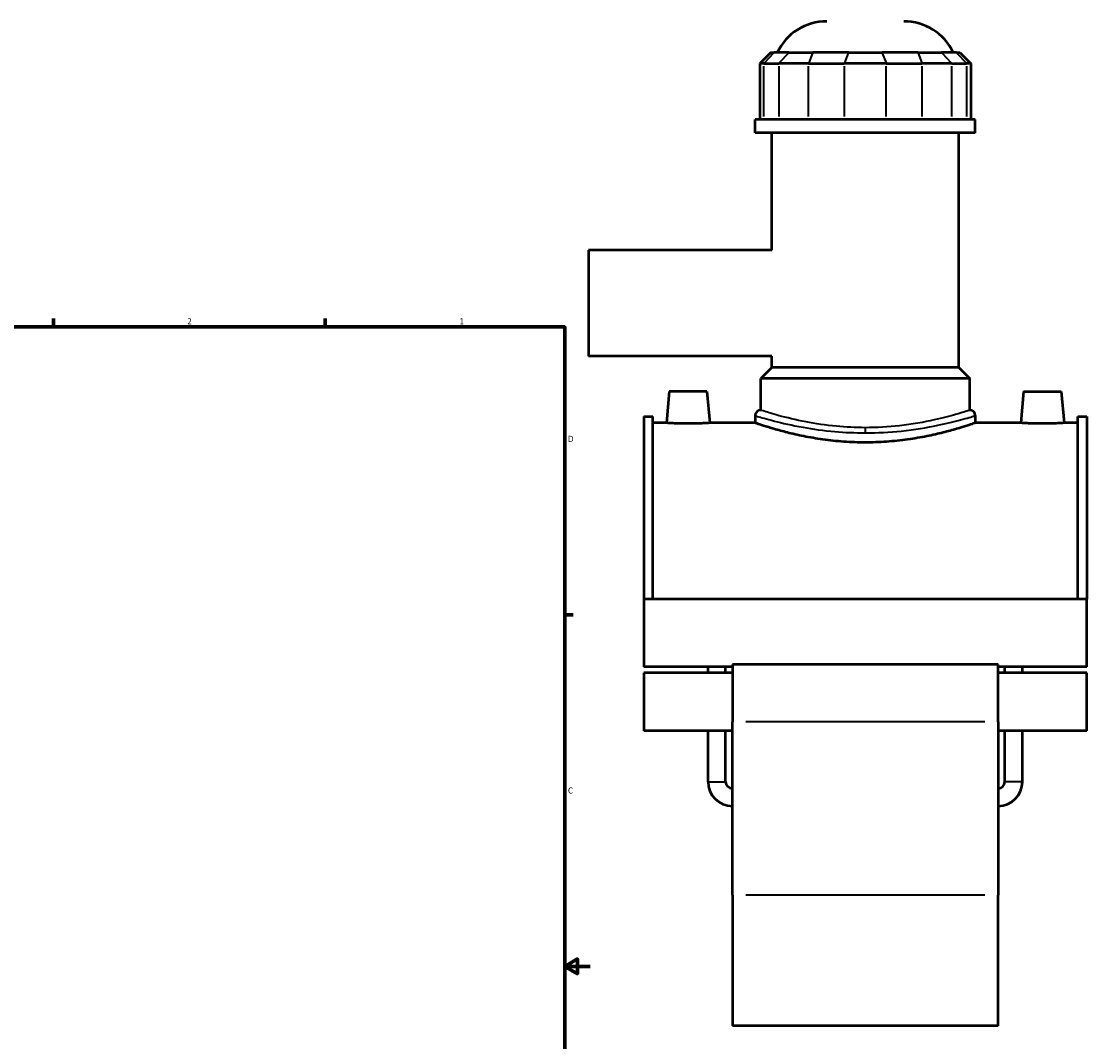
# Model space of a CAD drawing. Header units: inches. Extents: x -2 to 50.6, y -2.4 to 49.1.
# Tile 7 of 8: x 25 to 41.7, y 9.8 to 25.8. Entities that reach past the tile are written whole.
import ezdxf

# ---------------------------------------------------------------- set-up
doc = ezdxf.new("R2010")
doc.units = ezdxf.units.IN
doc.header["$MEASUREMENT"] = 0
for name, color, linetype, lineweight in [('Border (ANSI)', 7, 'Continuous', 70), ('Visible (ANSI)', 7, 'Continuous', 50), ('Visible Narrow (ANSI)', 7, 'Continuous', 35)]:
    doc.layers.add(name, color=color, linetype=linetype, lineweight=lineweight)
doc.styles.add('Note Text (ANSI)', font='tahoma.ttf')

# ---------------------------------------------------------------- blocks, each defined once
blk = doc.blocks.new('Borders Default Border')
at = {"layer": 'Border (ANSI)'}
for p, q in [((25.5, 21), (25.5, 21.134)), ((29.75, 21), (29.75, 21.134)), ((33.5, 16.5), (33.634, 16.5))]:
    blk.add_line(p, q, dxfattribs=at)
at = {"layer": 'Border (ANSI)', "flags": 128}
for points in [[(0.5, 1), (0.5, 21), (33.5, 21), (33.5, 1), (0.5, 1)], [(33.9, 11), (33.5, 11), (33.7, 11.115), (33.7, 10.885), (33.5, 11)]]:
    blk.add_lwpolyline(points, dxfattribs=at)
at = {"layer": 'Border (ANSI)', "color": 5, "true_color": 0x0000ff, "char_height": 0.0945, "attachment_point": 7, "style": 'Note Text (ANSI)'}
for s, insert in [('2', (27.596, 21.04)), ('1', (31.854, 21.04)), ('D', (33.553, 19.203)), ('C', (33.552, 13.701))]:
    blk.add_mtext(s, dxfattribs=dict(at, insert=insert))

msp = doc.modelspace()

# ---------------------------------------------------------------- linework, layer by layer
at = {"layer": 'Visible (ANSI)'}
for p, q in [((36.724, 25.292), (36.552, 25.12)), ((36.724, 25.292), (36.777, 25.292)), ((37.008, 25.292), (36.777, 25.292)), ((37.008, 25.292), (37.381, 25.292)), ((37.939, 25.292), (37.381, 25.292)), ((37.939, 25.292), (38.467, 25.292)), ((39.025, 25.292), (38.467, 25.292)), ((39.025, 25.292), (39.398, 25.292)), ((39.629, 25.292), (39.398, 25.292)), ((39.629, 25.292), (39.682, 25.292)), ((39.682, 25.292), (39.854, 25.12)), ((36.617, 25.12), (36.552, 25.12)), ((36.552, 25.12), (36.552, 24.247)), ((36.617, 25.12), (36.849, 25.12)), ((37.315, 25.12), (36.849, 25.12)), ((37.315, 25.12), (37.873, 25.12)), ((38.532, 25.12), (37.873, 25.12)), ((38.532, 25.12), (39.091, 25.12)), ((39.557, 25.12), (39.091, 25.12)), ((39.557, 25.12), (39.789, 25.12)), ((39.854, 25.12), (39.789, 25.12)), ((39.854, 25.12), (39.854, 24.247)), ((39.925, 24.247), (36.481, 24.247)), ((36.481, 24.038), (36.481, 24.247)), ((39.925, 24.038), (39.925, 24.247)), ((39.925, 24.038), (36.481, 24.038)), ((36.739, 22.199), (36.739, 24.038)), ((39.667, 20.368), (39.667, 24.038)), ((33.873, 22.199), (33.873, 20.542)), ((36.739, 22.199), (33.873, 22.199)), ((36.739, 20.542), (33.873, 20.542)), ((36.739, 20.368), (36.739, 20.542)), ((36.739, 20.368), (36.567, 20.196)), ((39.667, 20.368), (36.739, 20.368)), ((39.667, 20.368), (39.839, 20.196)), ((39.839, 20.196), (36.567, 20.196)), ((36.567, 19.699), (36.567, 20.196)), ((39.839, 19.699), (39.839, 20.196)), ((35.136, 19.991), (35.093, 19.499)), ((35.726, 19.991), (35.136, 19.991)), ((35.726, 19.991), (35.769, 19.499)), ((40.68, 19.991), (40.637, 19.499)), ((40.68, 19.991), (41.27, 19.991)), ((41.27, 19.991), (41.313, 19.499)), ((34.738, 19.599), (34.738, 16.743)), ((34.738, 19.599), (34.877, 19.599)), ((34.877, 16.743), (34.877, 19.599)), ((36.481, 19.613), (36.481, 19.499)), ((39.925, 19.613), (39.925, 19.499)), ((41.529, 16.743), (41.529, 19.599)), ((41.529, 19.599), (41.668, 19.599)), ((41.668, 19.599), (41.668, 16.743)), ((35.093, 19.499), (34.877, 19.499)), ((36.481, 19.499), (35.769, 19.499)), ((40.637, 19.499), (39.925, 19.499)), ((41.529, 19.499), (41.313, 19.499)), ((34.738, 16.743), (34.738, 15.683)), ((41.668, 16.743), (34.738, 16.743)), ((41.668, 15.683), (41.668, 16.743)), ((36.124, 15.683), (34.738, 15.683)), ((35.744, 15.591), (35.744, 15.683)), ((36.019, 15.591), (36.019, 15.683)), ((36.124, 15.72), (36.124, 14.823)), ((40.282, 15.72), (36.124, 15.72)), ((40.282, 14.823), (40.282, 15.72)), ((41.668, 15.683), (40.282, 15.683)), ((40.387, 15.591), (40.387, 15.683)), ((40.662, 15.591), (40.662, 15.683)), ((34.738, 15.591), (34.738, 14.684)), ((36.124, 15.591), (34.738, 15.591)), ((41.668, 15.591), (40.282, 15.591)), ((41.668, 14.684), (41.668, 15.591)), ((36.124, 14.684), (34.738, 14.684)), ((35.744, 13.887), (35.744, 14.684)), ((36.019, 13.887), (36.019, 14.684)), ((36.124, 12.115), (36.124, 14.823)), ((40.282, 14.823), (40.282, 12.115)), ((41.668, 14.684), (40.282, 14.684)), ((40.387, 13.887), (40.387, 14.684)), ((40.662, 13.887), (40.662, 14.684)), ((36.124, 12.115), (36.124, 10.071)), ((40.282, 10.071), (40.282, 12.115)), ((40.282, 10.071), (36.124, 10.071))]:
    msp.add_line(p, q, dxfattribs=at)
for centre, radius, start, end in [((37.601, 24.919), 0.861, 90, 154.3197), ((38.805, 24.919), 0.861, 25.6803, 90), ((36.567, 19.613), 0.0861, 90, 180), ((39.839, 19.613), 0.0861, 0, 90), ((36.124, 13.887), 0.38, 180, 270), ((36.124, 13.887), 0.105, 180, 270), ((40.282, 13.887), 0.38, 270, 0), ((40.282, 13.887), 0.105, 270, 0)]:
    msp.add_arc(centre, radius, start, end, dxfattribs=at)
for points, knots in [([(35.431, 19.488), (35.388, 19.488), (35.343, 19.488), (35.26, 19.49), (35.222, 19.492), (35.162, 19.495), (35.136, 19.496), (35.101, 19.499), (35.093, 19.499), (35.093, 19.499)], [2.594509, 2.594509, 2.594509, 2.594509, 2.918933, 2.918933, 3.243357, 3.243357, 3.56756, 3.56756, 3.891763, 3.891763, 3.891763, 3.891763]), ([(35.769, 19.499), (35.769, 19.499), (35.761, 19.499), (35.726, 19.496), (35.7, 19.495), (35.64, 19.492), (35.602, 19.49), (35.519, 19.488), (35.474, 19.488), (35.431, 19.488)], [6.486272, 6.486272, 6.486272, 6.486272, 6.810475, 6.810475, 7.134678, 7.134678, 7.459103, 7.459103, 7.783527, 7.783527, 7.783527, 7.783527]), ([(38.203, 19.193), (38.094, 19.193), (37.981, 19.197), (37.758, 19.213), (37.647, 19.225), (37.436, 19.254), (37.334, 19.272), (37.147, 19.309), (37.061, 19.329), (36.909, 19.368), (36.838, 19.387), (36.712, 19.424), (36.657, 19.441), (36.569, 19.469), (36.535, 19.481), (36.491, 19.496), (36.481, 19.499), (36.481, 19.499)], [0, 0, 0, 0, 0.831471, 0.831471, 1.662942, 1.662942, 2.494413, 2.494413, 3.325883, 3.325883, 4.156909, 4.156909, 4.987935, 4.987935, 5.818961, 5.818961, 6.649986, 6.649986, 6.649986, 6.649986]), ([(39.925, 19.499), (39.925, 19.499), (39.914, 19.496), (39.87, 19.481), (39.837, 19.469), (39.749, 19.441), (39.694, 19.424), (39.568, 19.387), (39.497, 19.368), (39.345, 19.329), (39.259, 19.309), (39.072, 19.272), (38.97, 19.254), (38.759, 19.225), (38.648, 19.213), (38.425, 19.197), (38.312, 19.193), (38.203, 19.193)], [19.949959, 19.949959, 19.949959, 19.949959, 20.780984, 20.780984, 21.61201, 21.61201, 22.443036, 22.443036, 23.274061, 23.274061, 24.105532, 24.105532, 24.937003, 24.937003, 25.768474, 25.768474, 26.599945, 26.599945, 26.599945, 26.599945]), ([(40.975, 19.488), (40.932, 19.488), (40.887, 19.488), (40.804, 19.49), (40.766, 19.492), (40.706, 19.495), (40.68, 19.496), (40.645, 19.499), (40.637, 19.499), (40.637, 19.499)], [0, 0, 0, 0, 0.324424, 0.324424, 0.648848, 0.648848, 0.973051, 0.973051, 1.297254, 1.297254, 1.297254, 1.297254]), ([(41.313, 19.499), (41.313, 19.499), (41.305, 19.499), (41.27, 19.496), (41.244, 19.495), (41.184, 19.492), (41.146, 19.49), (41.063, 19.488), (41.018, 19.488), (40.975, 19.488)], [3.891763, 3.891763, 3.891763, 3.891763, 4.215966, 4.215966, 4.540169, 4.540169, 4.864594, 4.864594, 5.189018, 5.189018, 5.189018, 5.189018])]:
    msp.add_open_spline(points, degree=3, knots=knots, dxfattribs=at)
at = {"layer": 'Visible Narrow (ANSI)'}
for p, q in [((36.769, 25.284), (36.625, 25.129)), ((37, 25.284), (36.857, 25.129)), ((37.377, 25.284), (37.318, 25.129)), ((37.936, 25.284), (37.877, 25.129)), ((38.47, 25.284), (38.529, 25.129)), ((39.029, 25.284), (39.088, 25.129)), ((39.406, 25.284), (39.549, 25.129)), ((39.637, 25.284), (39.781, 25.129)), ((36.617, 24.291), (36.617, 25.077)), ((36.849, 25.077), (36.849, 24.291)), ((37.315, 24.291), (37.315, 25.077)), ((37.873, 25.077), (37.873, 24.291)), ((38.532, 24.291), (38.532, 25.077)), ((39.091, 25.077), (39.091, 24.291)), ((39.557, 24.291), (39.557, 25.077)), ((39.789, 25.077), (39.789, 24.291)), ((38.203, 19.423), (38.203, 19.349)), ((40.074, 14.823), (36.332, 14.823)), ((35.745, 13.887), (36.017, 13.887)), ((40.661, 13.887), (40.388, 13.887)), ((40.074, 12.115), (36.332, 12.115))]:
    msp.add_line(p, q, dxfattribs=at)
for points, knots in [([(38.203, 19.425), (38.051, 19.425), (37.898, 19.433), (37.583, 19.463), (37.422, 19.487), (37.112, 19.546), (36.968, 19.582), (36.735, 19.645), (36.649, 19.673), (36.579, 19.695), (36.567, 19.699), (36.567, 19.699)], [13.290474, 13.290474, 13.290474, 13.290474, 14.464945, 14.464945, 15.829606, 15.829606, 17.393462, 17.393462, 19.043409, 19.043409, 19.935715, 19.935715, 19.935715, 19.935715]), ([(39.839, 19.699), (39.839, 19.699), (39.833, 19.697), (39.791, 19.683), (39.721, 19.661), (39.528, 19.606), (39.413, 19.575), (39.122, 19.511), (38.937, 19.477), (38.566, 19.436), (38.385, 19.425), (38.203, 19.425)], [33.226194, 33.226194, 33.226194, 33.226194, 33.843116, 33.843116, 35.448034, 35.448034, 36.833354, 36.833354, 38.471552, 38.471552, 39.871422, 39.871422, 39.871422, 39.871422]), ([(36.481, 19.613), (36.481, 19.613), (36.494, 19.609), (36.567, 19.587), (36.658, 19.56), (36.903, 19.498), (37.055, 19.463), (37.381, 19.404), (37.55, 19.38), (37.882, 19.351), (38.043, 19.344), (38.203, 19.344)], [-19.935715, -19.935715, -19.935715, -19.935715, -19.043409, -19.043409, -17.393462, -17.393462, -15.829606, -15.829606, -14.464945, -14.464945, -13.290474, -13.290474, -13.290474, -13.290474]), ([(38.203, 19.344), (38.394, 19.344), (38.585, 19.354), (38.975, 19.395), (39.17, 19.428), (39.477, 19.491), (39.597, 19.521), (39.801, 19.575), (39.874, 19.598), (39.919, 19.611), (39.925, 19.613), (39.925, 19.613)], [-39.871422, -39.871422, -39.871422, -39.871422, -38.471552, -38.471552, -36.833354, -36.833354, -35.448034, -35.448034, -33.843116, -33.843116, -33.226194, -33.226194, -33.226194, -33.226194])]:
    msp.add_open_spline(points, degree=3, knots=knots, dxfattribs=at)

# ---------------------------------------------------------------- block references
msp.add_blockref('Borders Default Border', (0, 0))

doc.saveas('drawing.dxf')
